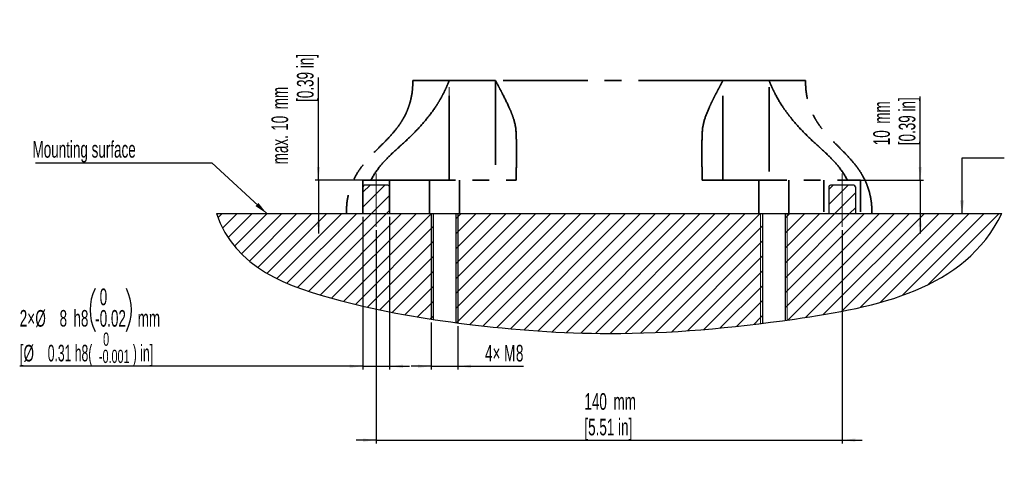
# Model space of a CAD drawing. Header units: millimetres. Extents: x 125 to 308, y 62 to 275.
# Tile 1 of 2: x 130 to 278, y 62 to 129. Entities that reach past the tile are written whole.
import ezdxf

# ---------------------------------------------------------------- set-up
doc = ezdxf.new("R2010")
doc.units = ezdxf.units.MM
doc.linetypes.add('CENTERX2', pattern=[20.32, 12.7, -2.54, 2.54, -2.54])
doc.linetypes.add('HIDDEN', pattern=[1.905, 1.27, -0.635])
doc.layers.add('剖面线层', color=2, linetype='Continuous')
doc.layers.add('标注层', color=3, linetype='Continuous')
doc.layers.add('实现', color=7, linetype='Continuous', lineweight=25)
doc.layers.add('虚线层', color=6, linetype='HIDDEN', lineweight=25)
doc.styles.add('SLDTEXTSTYLE0', font='TXT', dxfattribs={"width": 0.605})
doc.styles.add('SLDTEXTSTYLE1', font='TXT', dxfattribs={"width": 0.363})
doc.styles.add('SLDTEXTSTYLE3', font='TXT', dxfattribs={"width": 0.5462})
doc.dimstyles.new('SLDDIMSTYLE5', dxfattribs={"dimtxt": 2.5, "dimasz": 2, "dimexe": 0, "dimexo": 0.0625, "dimtad": 2, "dimlfac": 2, "dimrnd": 1e-09, "dimzin": 12, "dimdsep": 46, "dimtxsty": 'SLDTEXTSTYLE1', "dimsah": 1, "dimcen": 0.09, "dimadec": 0, "dimazin": 3, "dimtfac": 1, "dimtmove": 0, "dimatfit": 0, "dimfxl": 0, "dimfrac": 2, "dimtolj": 1, "dimtzin": 12, "dimarcsym": 0})
doc.dimstyles.new('SLDDIMSTYLE7', dxfattribs={"dimtxt": 2.5, "dimasz": 2, "dimexe": 0, "dimexo": 0.0625, "dimtad": 2, "dimlfac": 2, "dimrnd": 1e-09, "dimzin": 12, "dimdsep": 46, "dimtxsty": 'SLDTEXTSTYLE1', "dimsah": 1, "dimcen": 0.09, "dimadec": 0, "dimazin": 3, "dimtol": 1, "dimtm": 0.022, "dimtfac": 1, "dimtmove": 0, "dimatfit": 0, "dimfxl": 0, "dimfrac": 2, "dimtolj": 1, "dimarcsym": 0})
doc.dimstyles.new('SLDDIMSTYLE8', dxfattribs={"dimtxt": 0.18, "dimasz": 2, "dimexe": 0, "dimexo": 0.0625, "dimgap": 0, "dimtad": 0, "dimtih": 1, "dimtoh": 1, "dimdec": 0, "dimrnd": 1e-09, "dimzin": 0, "dimdsep": 46, "dimtxsty": 'Standard', "dimsah": 1, "dimcen": 0.09, "dimadec": 0, "dimazin": 0, "dimtfac": 2, "dimtdec": 0, "dimtofl": 0, "dimtmove": 0, "dimatfit": 3, "dimfxl": 0, "dimfrac": 2, "dimtolj": 1, "dimtzin": 0, "dimarcsym": 0})

# ---------------------------------------------------------------- blocks, each defined once
blk = doc.blocks.new('SW_NOTE_2')
at = {"layer": '实现', "color": 0, "char_height": 2, "attachment_point": 1, "style": 'SLDTEXTSTYLE0'}
for s, insert in [('0', (0.62, 2.58)), ('-0.001', (0, 0))]:
    blk.add_mtext(s, dxfattribs=dict(at, insert=insert))
blk = doc.blocks.new('_D_10')
at = {"layer": '标注层'}
for p, q in [((192.01, 83.62), (192.01, 76.53)), ((196.01, 83.05), (196.01, 76.53)), ((192.01, 77.03), (189.01, 77.03)), ((192.01, 77.03), (196.01, 77.03)), ((196.01, 77.03), (205.89, 77.03))]:
    blk.add_line(p, q, dxfattribs=at)
for points in [[(192.01, 77.03), (190.01, 77.28), (190.01, 76.78)], [(196.01, 77.03), (198.01, 76.78), (198.01, 77.28)]]:
    blk.add_solid(points, dxfattribs=at)
at = {"layer": '标注层', "char_height": 2.5, "attachment_point": 1, "style": 'SLDTEXTSTYLE0'}
for s, insert in [('4× M', (200.1, 80.25)), ('8', (204.74, 80.25))]:
    blk.add_mtext(s, dxfattribs=dict(at, insert=insert))
blk = doc.blocks.new('_D_11')
at = {"layer": '实现'}
for p, q in [((181.75, 99.48), (181.75, 76.53)), ((185.75, 99.49), (185.75, 76.53)), ((181.75, 77.03), (130.17, 77.03)), ((181.75, 77.03), (185.75, 77.03)), ((185.75, 77.03), (188.75, 77.03))]:
    blk.add_line(p, q, dxfattribs=at)
for centre, start, end in [((147.96, 85.49), 153.4349, 206.5651), ((139.75, 85.49), 333.4349, 26.5651)]:
    blk.add_arc(centre, 7.22, start, end, dxfattribs=at)
for points in [[(181.75, 77.03), (179.75, 77.28), (179.75, 76.78)], [(185.75, 77.03), (187.75, 76.78), (187.75, 77.28)]]:
    blk.add_solid(points, dxfattribs=at)
at = {"layer": '实现', "char_height": 2.5, "attachment_point": 1}
for s, insert, style in [('0', (142.19, 88.71), 'SLDTEXTSTYLE0'), ('2×', (130.17, 85.49), 'SLDTEXTSTYLE0'), ('%%c', (132.52, 85.48), 'SLDTEXTSTYLE0'), ('8', (136.16, 85.49), 'SLDTEXTSTYLE0'), ('h8', (138.24, 85.49), 'SLDTEXTSTYLE0'), ('0.02', (142.19, 85.48), 'SLDTEXTSTYLE0'), ('mm', (147.9, 85.49), 'SLDTEXTSTYLE0'), ('-', (141.51, 85.48), 'SLDTEXTSTYLE0'), ('[', (130.17, 80.26), 'SLDTEXTSTYLE0'), ('%%c', (130.74, 80.25), 'SLDTEXTSTYLE0'), ('0.31 h8(            ) in]', (134.38, 80.26), 'SLDTEXTSTYLE3')]:
    blk.add_mtext(s, dxfattribs=dict(at, insert=insert, style=style))
blk = doc.blocks.new('_D_12')
at = {"layer": '实现'}
for p, q in [((175.06, 104.99), (175.06, 120.44)), ((181.85, 104.99), (174.56, 104.99)), ((175.06, 104.99), (175.06, 99.99)), ((175.06, 99.99), (175.06, 96.99))]:
    blk.add_line(p, q, dxfattribs=at)
for points in [[(175.06, 104.99), (175.31, 106.99), (174.81, 106.99)], [(175.06, 99.99), (174.81, 97.99), (175.31, 97.99)]]:
    blk.add_solid(points, dxfattribs=at)
at = {"layer": '实现', "char_height": 2.5, "attachment_point": 1, "rotation": 90, "style": 'SLDTEXTSTYLE0'}
for s, insert in [('[0.39 in]', (171.83, 116.76)), ('mm', (168, 115.65)), ('10', (168, 112.42)), ('max.', (168, 107.38))]:
    blk.add_mtext(s, dxfattribs=dict(at, insert=insert))
blk = doc.blocks.new('_D_13')
at = {"layer": '实现'}
for p, q in [((265.5, 104.99), (265.5, 117.58)), ((255.06, 104.99), (266, 104.99)), ((265.5, 104.99), (265.5, 99.99)), ((265.5, 99.99), (265.5, 96.99))]:
    blk.add_line(p, q, dxfattribs=at)
for points in [[(265.5, 104.99), (265.75, 106.99), (265.25, 106.99)], [(265.5, 99.99), (265.25, 97.99), (265.75, 97.99)]]:
    blk.add_solid(points, dxfattribs=at)
at = {"layer": '实现', "char_height": 2.5, "attachment_point": 1, "rotation": 90, "style": 'SLDTEXTSTYLE0'}
for s, insert in [('[0.39 in]', (262.27, 110.25)), ('mm', (258.44, 113.48)), ('10', (258.44, 110.25))]:
    blk.add_mtext(s, dxfattribs=dict(at, insert=insert))
blk = doc.blocks.new('_D_14')
at = {"layer": '实现'}
for p, q in [((183.75, 97.48), (183.75, 65.43)), ((253.75, 97.49), (253.75, 65.43)), ((183.75, 65.93), (180.75, 65.93)), ((183.75, 65.93), (253.75, 65.93)), ((253.75, 65.93), (256.75, 65.93))]:
    blk.add_line(p, q, dxfattribs=at)
for points in [[(183.75, 65.93), (181.75, 66.18), (181.75, 65.68)], [(253.75, 65.93), (255.75, 65.68), (255.75, 66.18)]]:
    blk.add_solid(points, dxfattribs=at)
at = {"layer": '实现', "char_height": 2.5, "attachment_point": 1, "style": 'SLDTEXTSTYLE0'}
for s, insert in [('140', (215.03, 72.99)), ('mm', (219.41, 72.99)), ('[5.51 in]', (215.03, 69.15))]:
    blk.add_mtext(s, dxfattribs=dict(at, insert=insert))
blk = doc.blocks.new('SW_NOTE_3')
at = {"layer": '标注层', "color": 0}
blk.add_line((-26.48, 0), (0, 0), dxfattribs=at)
at = {"layer": '标注层', "color": 0, "insert": (-26.93, 3.27), "char_height": 2.5, "attachment_point": 1, "style": 'SLDTEXTSTYLE0'}
blk.add_mtext('Mounting surface', dxfattribs=at)

msp = doc.modelspace()

# ---------------------------------------------------------------- hatches: boundary and pattern name
at = {"layer": '剖面线层'}
h = msp.add_hatch(dxfattribs=at)
h.set_pattern_fill('ANSI31', color=256, scale=0.5, style=0)
edge = h.paths.add_edge_path(flags=0)
edge.add_arc((182.004537, 103.985707), 0.25, 90, 180)
edge.add_line((181.754537, 103.985707), (181.754537, 99.985707))
edge.add_line((181.754537, 99.985707), (185.754537, 99.985707))
edge.add_line((185.754537, 99.985707), (185.754537, 103.985707))
edge.add_arc((185.504537, 103.985707), 0.25, 0, 90)
edge.add_line((185.504537, 104.235707), (182.004537, 104.235707))
h = msp.add_hatch(dxfattribs=at)
h.set_pattern_fill('ANSI31', color=256, scale=0.5, style=0)
edge = h.paths.add_edge_path(flags=0)
edge.add_arc((252.004537, 103.985707), 0.25, 90, 180)
edge.add_line((251.754537, 103.985707), (251.754537, 99.985707))
edge.add_line((251.754537, 99.985707), (255.754537, 99.985707))
edge.add_line((255.754537, 99.985707), (255.754537, 103.985707))
edge.add_arc((255.504537, 103.985707), 0.25, 0, 90)
edge.add_line((255.504537, 104.235707), (252.004537, 104.235707))
h = msp.add_hatch(dxfattribs=at)
h.set_pattern_fill('ANSI31', color=256, scale=0.5, style=0)
edge = h.paths.add_edge_path(flags=0)
edge.add_line((181.754537, 99.985707), (159.737414, 99.985707))
edge.add_spline(control_points=[(159.737414, 99.985707), (162.443143, 91.805073), (175.285763, 87.220729), (187.462205, 84.817367), (192.005799, 84.11624)], knot_values=[0, 0, 0, 0, 0.1836836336, 0.2920632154, 0.2920632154, 0.2920632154, 0.2920632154], weights=[1, 1, 1, 1, 1], degree=3, periodic=0)
edge.add_line((192.005799, 84.11624), (192.005799, 99.985707))
edge.add_line((192.005799, 99.985707), (185.754537, 99.985707))
edge.add_line((185.754537, 99.985707), (181.754537, 99.985707))
edge.add_line((181.754537, 99.985707), (181.754537, 99.97846))
h = msp.add_hatch(dxfattribs=at)
h.set_pattern_fill('ANSI31', color=256, scale=0.5, style=0)
edge = h.paths.add_edge_path(flags=0)
edge.add_line((196.005799, 99.985707), (196.005799, 83.546734))
edge.add_spline(control_points=[(196.005799, 83.546734), (196.452861, 83.48813), (203.956509, 82.531209), (219.382342, 81.410675), (233.787676, 82.498356), (241.503269, 83.453208)], knot_values=[0.3237928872, 0.3237928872, 0.3237928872, 0.3237928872, 0.3343990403, 0.5015845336, 0.6802450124, 0.6802450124, 0.6802450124, 0.6802450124], weights=[1, 1, 1, 1, 1, 1], degree=3, periodic=0)
edge.add_line((241.503269, 83.453208), (241.503269, 99.985707))
edge.add_line((241.503269, 99.985707), (196.005799, 99.985707))
h = msp.add_hatch(dxfattribs=at)
h.set_pattern_fill('ANSI31', color=256, scale=0.5, style=0)
edge = h.paths.add_edge_path(flags=0)
edge.add_line((245.503269, 99.985707), (245.503269, 83.978764))
edge.add_spline(control_points=[(245.503269, 83.978764), (245.863758, 84.028732), (258.546336, 85.810022), (272.187751, 88.51329), (277.771654, 99.985707)], knot_values=[0.7109158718, 0.7109158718, 0.7109158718, 0.7109158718, 0.7191495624, 1, 1, 1, 1], weights=[1, 1, 1, 1, 1], degree=3, periodic=0)
edge.add_line((277.771654, 99.985707), (255.754537, 99.985707))
edge.add_line((255.754537, 99.985707), (251.754537, 99.985707))
edge.add_line((251.754537, 99.985707), (245.503269, 99.985707))
at = {"layer": '实现'}
h = msp.add_hatch(dxfattribs=at)
h.set_pattern_fill('ANSI31', color=2, scale=0.5, style=0)
edge = h.paths.add_edge_path(flags=0)
edge.add_line((192.005799, 99.985707), (192.005799, 84.11624))
edge.add_spline(control_points=[(192.005799, 84.11624), (192.105787, 84.100811), (192.205786, 84.085474), (192.305799, 84.070228)], knot_values=[0.2920632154, 0.2920632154, 0.2920632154, 0.2920632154, 0.2944482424, 0.2944482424, 0.2944482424, 0.2944482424], weights=[1, 1, 1, 1], degree=3, periodic=0)
edge.add_line((192.305799, 84.070228), (192.305799, 99.985707))
edge.add_line((192.305799, 99.985707), (192.005799, 99.985707))
h = msp.add_hatch(dxfattribs=at)
h.set_pattern_fill('ANSI31', color=2, scale=0.5, style=0)
edge = h.paths.add_edge_path(flags=0)
edge.add_line((195.705799, 99.985707), (195.705799, 83.586301))
edge.add_spline(control_points=[(195.705799, 83.586301), (195.805772, 83.573035), (195.905771, 83.559847), (196.005799, 83.546734)], knot_values=[0.3214198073, 0.3214198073, 0.3214198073, 0.3214198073, 0.3237928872, 0.3237928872, 0.3237928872, 0.3237928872], weights=[1, 1, 1, 1], degree=3, periodic=0)
edge.add_line((196.005799, 83.546734), (196.005799, 99.985707))
edge.add_line((196.005799, 99.985707), (195.705799, 99.985707))
h = msp.add_hatch(dxfattribs=at)
h.set_pattern_fill('ANSI31', color=2, scale=0.5, style=0)
edge = h.paths.add_edge_path(flags=0)
edge.add_line((241.503269, 99.985707), (241.503269, 83.453208))
edge.add_spline(control_points=[(241.503269, 83.453208), (241.603223, 83.465578), (241.703223, 83.478013), (241.803269, 83.490515)], knot_values=[0.6802450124, 0.6802450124, 0.6802450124, 0.6802450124, 0.6825595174, 0.6825595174, 0.6825595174, 0.6825595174], weights=[1, 1, 1, 1], degree=3, periodic=0)
edge.add_line((241.803269, 83.490515), (241.803269, 99.985707))
edge.add_line((241.803269, 99.985707), (241.503269, 99.985707))
h = msp.add_hatch(dxfattribs=at)
h.set_pattern_fill('ANSI31', color=2, scale=0.5, style=0)
edge = h.paths.add_edge_path(flags=0)
edge.add_line((245.203269, 99.985707), (245.203269, 83.937334))
edge.add_spline(control_points=[(245.203269, 83.937334), (245.303213, 83.951085), (245.403213, 83.964895), (245.503269, 83.978764)], knot_values=[0.7086305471, 0.7086305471, 0.7086305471, 0.7086305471, 0.7109158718, 0.7109158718, 0.7109158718, 0.7109158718], weights=[1, 1, 1, 1], degree=3, periodic=0)
edge.add_line((245.503269, 83.978764), (245.503269, 99.985707))
edge.add_line((245.503269, 99.985707), (245.203269, 99.985707))

# ---------------------------------------------------------------- linework, layer by layer
at = {"color": 179, "linetype": 'CENTERX2', "lineweight": 35}
for p, q in [((194.717265, 119.985707), (189.254537, 119.985707)), ((201.653087, 119.985707), (194.717265, 119.985707)), ((235.855986, 119.985707), (201.653087, 119.985707)), ((242.791808, 119.985707), (235.855986, 119.985707)), ((248.254537, 119.985707), (242.791808, 119.985707)), ((182.950766, 104.985707), (204.76146, 104.985707)), ((196.255799, 99.985707), (196.255799, 104.985707)), ((232.747613, 104.985707), (254.558308, 104.985707)), ((241.253274, 104.985707), (241.253274, 99.985707)), ((245.753274, 99.985707), (245.753274, 104.985707)), ((251.004537, 104.985707), (251.004537, 100.235707)), ((256.504537, 104.985707), (254.558308, 104.985707)), ((256.504537, 100.235707), (256.504537, 104.985707))]:
    msp.add_line(p, q, dxfattribs=at)
at = {"color": 179, "linetype": 'CENTERX2', "lineweight": 18}
for p, q in [((194.718861, 113.935707), (194.718861, 118.985707)), ((242.790184, 118.985707), (242.790184, 113.935707))]:
    msp.add_line(p, q, dxfattribs=at)
at = {"color": 179, "linetype": 'CENTERX2', "lineweight": 35}
for points, knots in [([(189.254537, 119.985707), (189.240362, 119.488387), (189.213247, 118.537107), (188.981021, 117.180535), (188.62499, 115.955342), (188.151714, 114.845629), (187.582414, 113.83489), (186.813879, 112.73208), (185.811733, 111.560042), (184.589344, 110.315002), (183.48698, 109.224257), (182.551927, 108.236107), (181.789327, 107.343862), (181.087191, 106.387051), (180.466444, 105.344647), (179.947833, 104.196179), (179.55612, 102.922276), (179.299966, 101.504484), (179.270152, 100.507759), (179.254537, 99.985707)], [0, 0, 0, 0, 0.06454214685, 0.12345687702, 0.17815239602, 0.22989894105, 0.27975789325, 0.32853786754, 0.40424183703, 0.47967516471, 0.55509647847, 0.6056267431, 0.65630222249, 0.70742614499, 0.75956025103, 0.81357505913, 0.87065560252, 0.93225368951, 1, 1, 1, 1]), ([(189.606485, 112.282348), (190.177764, 112.883425), (190.722073, 113.485204), (191.73984, 114.716756), (192.215402, 115.34909), (192.859897, 116.310131), (193.063988, 116.633239), (193.45145, 117.28672), (193.634965, 117.617431), (193.979984, 118.283646), (194.141747, 118.619545), (194.368992, 119.128208), (194.442172, 119.298562), (194.548165, 119.555343), (194.582867, 119.641145), (194.651023, 119.813172), (194.684714, 119.900053), (194.717265, 119.985707)], [0, 0, 0, 0, 0.25, 0.25, 0.5, 0.5, 0.625, 0.625, 0.75, 0.75, 0.875, 0.875, 0.9375, 0.9375, 0.96875, 0.96875, 1, 1, 1, 1]), ([(201.653087, 119.985707), (201.838069, 119.639402), (202.021101, 119.295812), (202.380206, 118.617062), (202.556432, 118.281508), (203.071536, 117.285077), (203.397628, 116.634726), (203.835288, 115.670807), (203.972488, 115.35094), (204.219266, 114.721593), (204.329331, 114.411065), (204.609665, 113.488468), (204.729761, 112.885922), (204.756696, 112.282348)], [0, 0, 0, 0, 0.125, 0.125, 0.25, 0.25, 0.5, 0.5, 0.625, 0.625, 0.75, 0.75, 1, 1, 1, 1]), ([(232.752377, 112.282348), (232.779201, 112.883425), (232.898591, 113.485204), (233.272453, 114.716756), (233.52779, 115.34909), (233.964027, 116.310131), (234.118589, 116.633239), (234.44115, 117.28672), (234.609341, 117.617431), (234.953753, 118.283646), (235.130175, 118.619545), (235.399302, 119.128208), (235.489767, 119.298562), (235.626434, 119.555343), (235.672151, 119.641145), (235.763884, 119.813172), (235.810233, 119.900053), (235.855986, 119.985707)], [0, 0, 0, 0, 0.25, 0.25, 0.5, 0.5, 0.625, 0.625, 0.75, 0.75, 0.875, 0.875, 0.9375, 0.9375, 0.96875, 0.96875, 1, 1, 1, 1]), ([(242.791808, 119.985707), (242.923415, 119.639402), (243.065154, 119.295812), (243.368487, 118.617062), (243.530168, 118.281508), (244.046286, 117.285077), (244.431619, 116.634726), (245.077861, 115.670807), (245.305108, 115.35094), (245.776802, 114.721593), (246.021923, 114.411065), (246.784176, 113.488468), (247.328936, 112.885922), (247.902588, 112.282348)], [0, 0, 0, 0, 0.125, 0.125, 0.25, 0.25, 0.5, 0.5, 0.625, 0.625, 0.75, 0.75, 1, 1, 1, 1]), ([(258.254537, 99.985707), (258.240362, 100.483028), (258.213247, 101.434308), (257.981021, 102.79088), (257.62499, 104.016072), (257.151714, 105.125785), (256.582414, 106.136525), (255.813879, 107.239335), (254.811733, 108.411373), (253.589344, 109.656413), (252.48698, 110.747158), (251.551927, 111.735308), (250.789327, 112.627553), (250.087191, 113.584364), (249.466444, 114.626768), (248.947833, 115.775236), (248.55612, 117.049139), (248.299966, 118.466931), (248.270152, 119.463656), (248.254537, 119.985707)], [0, 0, 0, 0, 0.0645421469, 0.123456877, 0.178152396, 0.2298989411, 0.2797578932, 0.3285378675, 0.404241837, 0.4796751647, 0.5550964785, 0.6056267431, 0.6563022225, 0.707426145, 0.759560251, 0.8135750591, 0.8706556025, 0.9322536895, 1, 1, 1, 1]), ([(182.950766, 104.985707), (183.324741, 105.72875), (183.783703, 106.414166), (184.563506, 107.3805), (184.838527, 107.692338), (185.405381, 108.295624), (185.697921, 108.588006), (186.591853, 109.448585), (187.209493, 110.000314), (188.431496, 111.11716), (189.035999, 111.682105), (189.606485, 112.282348)], [0, 0, 0, 0, 0.25, 0.25, 0.375, 0.375, 0.5, 0.5, 0.75, 0.75, 1, 1, 1, 1]), ([(204.756696, 112.282348), (204.783464, 111.682514), (204.803857, 111.117732), (204.828682, 110.001306), (204.833224, 109.449818), (204.82954, 108.589381), (204.826589, 108.297014), (204.817867, 107.693639), (204.812071, 107.381669), (204.792153, 106.414889), (204.77558, 105.729142), (204.76146, 104.985707)], [0, 0, 0, 0, 0.25, 0.25, 0.5, 0.5, 0.625, 0.625, 0.75, 0.75, 1, 1, 1, 1]), ([(232.747613, 104.985707), (232.733501, 105.72875), (232.716938, 106.414166), (232.697025, 107.3805), (232.691229, 107.692338), (232.682501, 108.295624), (232.679544, 108.588006), (232.675844, 109.448585), (232.680376, 110.000314), (232.705197, 111.11716), (232.725591, 111.682105), (232.752377, 112.282348)], [0, 0, 0, 0, 0.25, 0.25, 0.375, 0.375, 0.5, 0.5, 0.75, 0.75, 1, 1, 1, 1]), ([(247.902588, 112.282348), (248.472686, 111.682514), (249.076964, 111.117732), (250.298482, 110.001306), (250.915871, 109.449818), (251.809758, 108.589381), (252.102334, 108.297014), (252.669377, 107.693639), (252.944575, 107.381669), (253.724885, 106.414889), (254.184135, 105.729142), (254.558308, 104.985707)], [0, 0, 0, 0, 0.25, 0.25, 0.5, 0.5, 0.625, 0.625, 0.75, 0.75, 1, 1, 1, 1])]:
    msp.add_open_spline(points, degree=3, knots=knots, dxfattribs=at)
at = {"color": 179, "linetype": 'CENTERX2', "lineweight": 18}
for points, knots in [([(194.717265, 119.985707), (194.585659, 119.639402), (194.44392, 119.295812), (194.140587, 118.617062), (193.978905, 118.281508), (193.462788, 117.285077), (193.077455, 116.634726), (192.431213, 115.670807), (192.203965, 115.35094), (191.732271, 114.721593), (191.48715, 114.411065), (190.724897, 113.488468), (190.180137, 112.885922), (189.606485, 112.282348)], [0, 0, 0, 0, 0.125, 0.125, 0.25, 0.25, 0.5, 0.5, 0.625, 0.625, 0.75, 0.75, 1, 1, 1, 1]), ([(204.756696, 112.282348), (204.729873, 112.883425), (204.610482, 113.485204), (204.23662, 114.716756), (203.981283, 115.34909), (203.545046, 116.310131), (203.390485, 116.633239), (203.067924, 117.28672), (202.899732, 117.617431), (202.55532, 118.283646), (202.378898, 118.619545), (202.109772, 119.128208), (202.019306, 119.298562), (201.88264, 119.555343), (201.836923, 119.641145), (201.745189, 119.813172), (201.69884, 119.900053), (201.653087, 119.985707)], [0, 0, 0, 0, 0.25, 0.25, 0.5, 0.5, 0.625, 0.625, 0.75, 0.75, 0.875, 0.875, 0.9375, 0.9375, 0.96875, 0.96875, 1, 1, 1, 1]), ([(235.855986, 119.985707), (235.671004, 119.639402), (235.487972, 119.295812), (235.128867, 118.617062), (234.952641, 118.281508), (234.437538, 117.285077), (234.111445, 116.634726), (233.673786, 115.670807), (233.536586, 115.35094), (233.289808, 114.721593), (233.179742, 114.411065), (232.899408, 113.488468), (232.779312, 112.885922), (232.752377, 112.282348)], [0, 0, 0, 0, 0.125, 0.125, 0.25, 0.25, 0.5, 0.5, 0.625, 0.625, 0.75, 0.75, 1, 1, 1, 1]), ([(247.902588, 112.282348), (247.33131, 112.883425), (246.787, 113.485204), (245.769234, 114.716756), (245.293672, 115.34909), (244.649176, 116.310131), (244.445086, 116.633239), (244.057624, 117.28672), (243.874109, 117.617431), (243.52909, 118.283646), (243.367326, 118.619545), (243.140081, 119.128208), (243.066901, 119.298562), (242.960908, 119.555343), (242.926206, 119.641145), (242.85805, 119.813172), (242.824359, 119.900053), (242.791808, 119.985707)], [0, 0, 0, 0, 0.25, 0.25, 0.5, 0.5, 0.625, 0.625, 0.75, 0.75, 0.875, 0.875, 0.9375, 0.9375, 0.96875, 0.96875, 1, 1, 1, 1]), ([(189.606485, 112.282348), (189.036388, 111.682514), (188.432109, 111.117732), (187.210592, 110.001306), (186.593202, 109.449818), (185.699315, 108.589381), (185.40674, 108.297014), (184.839696, 107.693639), (184.564499, 107.381669), (183.784189, 106.414889), (183.324939, 105.729142), (182.950766, 104.985707)], [0, 0, 0, 0, 0.25, 0.25, 0.5, 0.5, 0.625, 0.625, 0.75, 0.75, 1, 1, 1, 1]), ([(204.76146, 104.985707), (204.775572, 105.72875), (204.792136, 106.414166), (204.812048, 107.3805), (204.817844, 107.692338), (204.826573, 108.295624), (204.829529, 108.588006), (204.833229, 109.448585), (204.828697, 110.000314), (204.803877, 111.11716), (204.783482, 111.682105), (204.756696, 112.282348)], [0, 0, 0, 0, 0.25, 0.25, 0.375, 0.375, 0.5, 0.5, 0.75, 0.75, 1, 1, 1, 1]), ([(232.752377, 112.282348), (232.725609, 111.682514), (232.705217, 111.117732), (232.680391, 110.001306), (232.675849, 109.449818), (232.679533, 108.589381), (232.682484, 108.297014), (232.691207, 107.693639), (232.697002, 107.381669), (232.71692, 106.414889), (232.733494, 105.729142), (232.747613, 104.985707)], [0, 0, 0, 0, 0.25, 0.25, 0.5, 0.5, 0.625, 0.625, 0.75, 0.75, 1, 1, 1, 1]), ([(254.558308, 104.985707), (254.184332, 105.72875), (253.72537, 106.414166), (252.945567, 107.3805), (252.670546, 107.692338), (252.103693, 108.295624), (251.811153, 108.588006), (250.917221, 109.448585), (250.29958, 110.000314), (249.077577, 111.11716), (248.473074, 111.682105), (247.902588, 112.282348)], [0, 0, 0, 0, 0.25, 0.25, 0.375, 0.375, 0.5, 0.5, 0.75, 0.75, 1, 1, 1, 1])]:
    msp.add_open_spline(points, degree=3, knots=knots, dxfattribs=at)
at = {"layer": '实现', "linetype": 'CENTERX2', "lineweight": 18}
for p, q in [((183.754537, 105.985707), (183.754537, 97.982084)), ((253.754537, 105.985707), (253.754537, 97.985707))]:
    msp.add_line(p, q, dxfattribs=at)
at = {"layer": '实现', "lineweight": 25}
for p, q in [((181.754537, 103.985707), (181.754537, 99.97846)), ((185.754537, 103.985707), (185.754537, 99.985707)), ((251.754537, 103.985707), (251.754537, 99.985707)), ((255.754537, 103.985707), (255.754537, 99.985707))]:
    msp.add_line(p, q, dxfattribs=at)
at = {"layer": '实现', "color": 7, "linetype": 'Continuous', "lineweight": 25}
for p, q in [((185.504537, 104.235707), (182.004537, 104.235707)), ((255.504537, 104.235707), (252.004537, 104.235707))]:
    msp.add_line(p, q, dxfattribs=at)
at = {"layer": '实现'}
msp.add_line((159.737414, 99.985707), (277.771654, 99.985707), dxfattribs=at)
at = {"layer": '实现', "color": 7, "linetype": 'Continuous', "lineweight": 25}
for centre, start, end in [((182.004537, 103.985707), 90, 180), ((185.504537, 103.985707), 0, 90), ((252.004537, 103.985707), 90, 180), ((255.504537, 103.985707), 0, 90)]:
    msp.add_arc(centre, 0.25, start, end, dxfattribs=at)
at = {"layer": '标注层'}
for p, q in [((192.005799, 99.985707), (192.005799, 84.11624)), ((192.305799, 99.985707), (192.305799, 84.070228)), ((192.305799, 99.985707), (195.705799, 99.985707)), ((195.705799, 99.985707), (195.705799, 83.586301)), ((196.005799, 99.985707), (196.005799, 83.546734))]:
    msp.add_line(p, q, dxfattribs=at)
at = {"layer": '标注层', "color": 3, "linetype": 'Continuous', "lineweight": 18}
for p, q in [((241.503269, 99.985707), (241.503269, 83.453208)), ((245.503269, 99.985707), (245.503269, 83.978764))]:
    msp.add_line(p, q, dxfattribs=at)
at = {"layer": '标注层', "color": 7, "linetype": 'Continuous', "lineweight": 25}
for p, q in [((241.803269, 99.985707), (241.803269, 83.490515)), ((245.203269, 99.985707), (245.203269, 83.937334))]:
    msp.add_line(p, q, dxfattribs=at)
at = {"layer": '标注层'}
msp.add_open_spline([(159.737414, 99.985707), (162.443143, 91.805073), (177.147357, 86.556208), (197.893137, 82.971653), (221.065977, 81.288376), (248.668327, 83.852533), (272.187751, 88.51329), (277.771654, 99.985707)], degree=3, knots=[0, 0, 0, 0, 0.1836836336, 0.3343990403, 0.5015845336, 0.7191495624, 1, 1, 1, 1], dxfattribs=at)
at = {"layer": '虚线层', "color": 179, "linetype": 'CENTERX2', "lineweight": 35}
for p, q in [((201.653087, 119.985707), (201.653087, 104.985707)), ((235.855986, 104.985707), (235.855986, 119.985707)), ((194.718861, 104.985707), (194.718889, 118.985707)), ((242.790213, 118.985707), (242.790184, 104.985707)), ((181.754537, 104.985707), (182.950766, 104.985707)), ((181.754537, 104.985707), (181.754537, 99.97846)), ((185.754537, 100.235707), (185.754537, 104.985707)), ((191.755799, 104.985707), (191.755799, 99.985707))]:
    msp.add_line(p, q, dxfattribs=at)

# ---------------------------------------------------------------- block references
at = {"layer": '实现'}
msp.add_blockref('SW_NOTE_2', (142.081381, 79.520783), dxfattribs=at)
at = {"layer": '标注层'}
msp.add_blockref('SW_NOTE_3', (159.024091, 107.608844), dxfattribs=at)

# ---------------------------------------------------------------- dimensions: what is measured, and where the dimension line sits
at = {"layer": '实现'}
for base, p1, p2, text, picture, middle in [((175.05643, 99.985707), (182.352651, 104.985707), (159.737414, 99.985707), 'max. <> mm\\P          [0.39 in]', '_D_12', (175.05643, 113.913266)), ((265.496754, 99.985707), (254.558308, 104.985707), (277.771654, 99.985707), '<> mm\\P[0.39 in]', '_D_13', (265.496754, 113.913266))]:
    dim = msp.add_linear_dim(base=base, p1=p1, p2=p2, angle=90, text=text, dimstyle='SLDDIMSTYLE5', dxfattribs=at)
    dim.commit()
    dim.dimension.update_dxf_attribs({"geometry": picture, "text_midpoint": middle, "dimtype": 160})
for base, p1, p2, text, dimstyle, picture, middle in [((185.754537, 77.031684), (181.754537, 99.97846), (185.754537, 99.985707), '2×%%c<>h8 mm\\P[%%c0.31 h8(            ) in]\\P', 'SLDDIMSTYLE7', '_D_11', (141.211715, 77.031684)), ((253.754537, 65.930087), (183.754537, 97.982084), (253.754537, 97.985707), '<> mm\\P[5.51 in]', 'SLDDIMSTYLE5', '_D_14', (218.754537, 65.930087))]:
    dim = msp.add_linear_dim(base=base, p1=p1, p2=p2, text=text, dimstyle=dimstyle, dxfattribs=at)
    dim.commit()
    dim.dimension.update_dxf_attribs({"geometry": picture, "text_midpoint": middle, "dimtype": 160})
at = {"layer": '标注层'}
dim = msp.add_linear_dim(base=(196.005799, 77.031684), p1=(192.005799, 84.11624), p2=(196.005799, 83.546734), text='4× M<>', dimstyle='SLDDIMSTYLE5', dxfattribs=at)
dim.commit()
dim.dimension.update_dxf_attribs({"geometry": '_D_10', "text_midpoint": (202.995432, 77.031684), "dimtype": 160})

# ---------------------------------------------------------------- leaders
for points in [[(271.786323, 99.985707), (271.786323, 108.356535), (278.136323, 108.356535)], [(167.290544, 99.985707), (159.024091, 107.608844)]]:
    msp.add_leader(points, dimstyle='SLDDIMSTYLE8', dxfattribs=at)

doc.saveas('drawing.dxf')
